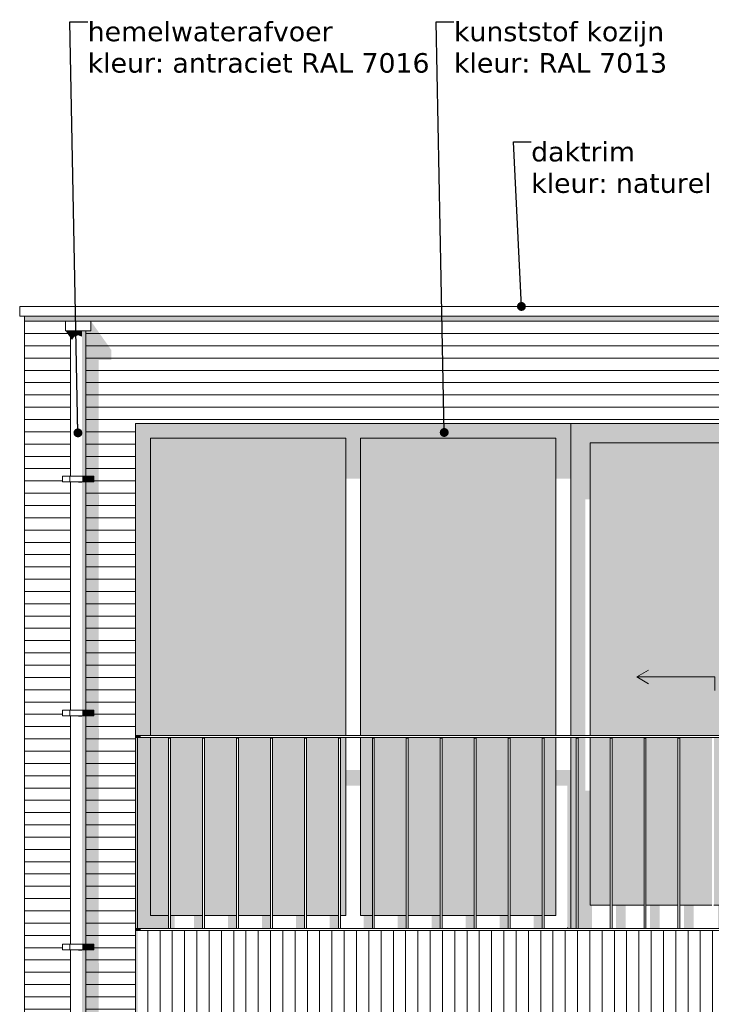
# Model space of a CAD drawing. Header units: millimetres. Extents: x -25778 to 132920, y -21930 to 17454.
# Tile 7 of 26: x 73981 to 77529, y -14570 to -9520. Entities that reach past the tile are written whole.
import ezdxf

# ---------------------------------------------------------------- set-up
doc = ezdxf.new("R2010")
doc.units = ezdxf.units.MM
doc.header["$MEASUREMENT"] = 0
for name, color, linetype in [('34 Balustrades', 7, 'Continuous'), ('34 Balustrades 2D arcering', 7, 'Continuous'), ('52 Riolering.SCHOON', 7, 'Continuous'), ('52 Riolering.SCHOON 2D arcering', 7, 'Continuous'), ('New_ Deuren', 7, 'Continuous'), ('New_ Ramen', 7, 'Continuous'), ('New_21 Buitenwanden', 7, 'Continuous'), ('New_21 Buitenwanden 2D arcering', 7, 'Continuous'), ('New_21 Buitenwanden Afdek-arcering', 7, 'Continuous'), ('New_47 Dakafwerking', 7, 'Continuous'), ('Tekst_dim 1_ 100 .DO', 7, 'Continuous')]:
    doc.layers.add(name, color=color, linetype=linetype)
doc.styles.add('GENERATED_STYLE_1', font='verdana.ttf')
doc.dimstyles.new('GENERATED_STYLE__2', dxfattribs={"dimtxt": 0.18, "dimasz": 91.2, "dimexe": 0.18, "dimexo": 0.0625, "dimgap": 0, "dimtad": 0, "dimtih": 1, "dimtoh": 1, "dimdec": 4, "dimzin": 0, "dimdsep": 46, "dimcen": 0.09, "dimadec": 0, "dimazin": 0, "dimtfac": 1, "dimtdec": 4, "dimtmove": 0, "dimatfit": 3, "dimldrblk": 'ARROWHEAD_11', "dimfxl": 1, "dimtolj": 1, "dimtzin": 0, "dimarcsym": 0})

# ---------------------------------------------------------------- blocks, each defined once
blk = doc.blocks.new('Section Element_97_3', base_point=(78480.9, -20390.5))
at = {"layer": 'New_21 Buitenwanden 2D arcering', "linetype": 'Continuous', "lineweight": 0, "true_color": 0x1e2122}
for points in [[(74005.9, -11040.5), (74005.9, -11068.7), (74215.9, -11068.7), (74215.9, -11065.5), (74345.9, -11065.5), (74345.9, -11115.5), (74320.9, -11115.5), (74320.9, -11860.5), (74360.9, -11860.5), (74360.9, -11890.5), (74320.9, -11890.5), (74320.9, -13060.5), (74360.9, -13060.5), (74360.9, -13090.5), (74320.9, -13090.5), (74320.9, -14190.5), (74385.5, -14190.5), (74385.5, -13214.2), (74388.3, -13212.7), (74388.3, -13161), (74385.5, -13155.5), (74385.5, -12014.2), (74388.3, -12012.7), (74388.3, -11961), (74385.5, -11955.5), (74385.5, -11265.4), (74451.9, -11265.4), (74451.9, -11215.4), (74348.2, -11068.7), (74575.9, -11068.7), (74575.9, -11040.5)], [(74240.9, -11115.5), (74215.9, -11115.5), (74240.9, -11150.8)], [(74201, -11890.6), (74203, -11893.4), (74240.9, -11893.4), (74240.9, -11890.5), (74201, -11890.5)], [(74201, -13090.6), (74203, -13093.4), (74240.9, -13093.4), (74240.9, -13090.5), (74201, -13090.5)]]:
    blk.add_hatch(color=250, dxfattribs=at).paths.add_polyline_path(points)
at = {"layer": 'New_21 Buitenwanden Afdek-arcering', "linetype": 'Continuous', "lineweight": 0, "true_color": 0x000000}
h = blk.add_hatch(dxfattribs=at)
h.set_pattern_fill('920_Lijnen_horz__63_0003', color=18, style=0, pattern_type=2)
h.set_pattern_definition([(360, (78480.854, -20390.455), (0, 63), [])])
h.paths.add_polyline_path([(74005.9, -14190.5), (74240.9, -14190.5), (74240.9, -13090.5), (74200.9, -13090.5), (74200.9, -13060.5), (74240.9, -13060.5), (74240.9, -11890.5), (74200.9, -11890.5), (74200.9, -11860.5), (74240.9, -11860.5), (74240.9, -11115.5), (74215.9, -11115.5), (74215.9, -11065.5), (74345.9, -11065.5), (74345.9, -11115.5), (74320.9, -11115.5), (74320.9, -11860.5), (74360.9, -11860.5), (74360.9, -11890.5), (74320.9, -11890.5), (74320.9, -13060.5), (74360.9, -13060.5), (74360.9, -13090.5), (74320.9, -13090.5), (74320.9, -14190.5), (74575.9, -14190.5), (74575.9, -11040.5), (74005.9, -11040.5)])
at = {"layer": 'New_21 Buitenwanden', "color": 7, "linetype": 'Continuous', "lineweight": 0}
for p, q in [((74005.9, -11040.5), (74005.9, -14190.5)), ((74575.9, -14190.5), (74575.9, -11590.5))]:
    blk.add_line(p, q, dxfattribs=at)
blk = doc.blocks.new('Section Element_98_3', base_point=(78480.9, -20390.5))
at = {"layer": 'New_47 Dakafwerking', "color": 9, "linetype": 'Continuous', "lineweight": 0}
for p, q in [((78460.9, -10990.5), (73980.9, -10990.5)), ((73980.9, -11040.5), (73980.9, -10990.5)), ((78460.9, -11040.5), (73980.9, -11040.5))]:
    blk.add_line(p, q, dxfattribs=at)
blk = doc.blocks.new('Section Element_99_3', base_point=(78480.9, -20390.5))
at = {"layer": '52 Riolering.SCHOON 2D arcering', "linetype": 'Continuous', "lineweight": 0, "true_color": 0x1e2122}
for points in [[(74240.9, -11150.8), (74246.2, -11158.4), (74246.2, -11115.5), (74240.9, -11115.5)], [(74246.2, -11115.5), (74246.2, -11158.4), (74249, -11162.4), (74260.9, -11145.7), (74260.9, -11115.5)], [(74260.9, -11115.5), (74260.9, -11145.7), (74280.9, -11138.1), (74280.9, -11115.5)], [(74300.9, -11115.5), (74280.9, -11115.5), (74280.9, -11138.1), (74300.9, -11145.7)], [(74300.9, -11115.5), (74300.9, -11860.5), (74315.5, -11860.5), (74315.5, -11115.5)], [(74315.5, -11860.5), (74320.9, -11860.5), (74320.9, -11115.5), (74315.5, -11115.5)], [(74301.9, -11890.5), (74317.2, -11890.5), (74317.2, -11860.5), (74301.9, -11860.5)], [(74317.2, -11890.5), (74322.9, -11890.5), (74322.9, -11860.5), (74317.2, -11860.5)], [(74322.9, -11890.5), (74360.9, -11890.5), (74360.9, -11860.5), (74322.9, -11860.5)], [(74240.9, -11892.7), (74246.1, -11892.7), (74246.2, -11892.5), (74246.2, -11890.5), (74240.9, -11890.5)], [(74260.9, -11890.5), (74246.2, -11890.5), (74246.2, -11892.5), (74260.9, -11892.5)], [(74260.9, -11890.5), (74260.9, -11892.5), (74261.5, -11892.8), (74280.9, -11892.8), (74280.9, -11890.5)], [(74300.9, -11890.5), (74280.9, -11890.5), (74280.9, -11892.8), (74283.7, -11894.5), (74300.9, -11894.5)], [(74315.5, -11890.5), (74300.9, -11890.5), (74300.9, -13060.5), (74315.5, -13060.5)], [(74320.9, -11890.5), (74315.5, -11890.5), (74315.5, -13060.5), (74320.9, -13060.5)], [(74301.9, -13090.5), (74317.2, -13090.5), (74317.2, -13060.5), (74301.9, -13060.5)], [(74317.2, -13090.5), (74322.9, -13090.5), (74322.9, -13060.5), (74317.2, -13060.5)], [(74322.9, -13090.5), (74360.9, -13090.5), (74360.9, -13060.5), (74322.9, -13060.5)], [(74240.9, -13092.7), (74246.1, -13092.7), (74246.2, -13092.5), (74246.2, -13090.5), (74240.9, -13090.5)], [(74260.9, -13090.5), (74246.2, -13090.5), (74246.2, -13092.5), (74260.9, -13092.5)], [(74260.9, -13090.5), (74260.9, -13092.5), (74261.5, -13092.8), (74280.9, -13092.8), (74280.9, -13090.5)], [(74300.9, -13090.5), (74280.9, -13090.5), (74280.9, -13092.8), (74283.7, -13094.5), (74300.9, -13094.5)], [(74300.9, -14260.5), (74315.5, -14260.5), (74315.5, -13090.5), (74300.9, -13090.5)], [(74320.9, -13090.5), (74315.5, -13090.5), (74315.5, -14260.5), (74320.9, -14260.5)], [(74240.9, -14292.7), (74246.1, -14292.7), (74246.2, -14292.5), (74246.2, -14290.5), (74240.9, -14290.5)], [(74246.2, -14290.5), (74246.2, -14292.5), (74260.9, -14292.5), (74260.9, -14290.5)], [(74260.9, -14290.5), (74260.9, -14292.5), (74261.5, -14292.8), (74280.9, -14292.8), (74280.9, -14290.5)], [(74300.9, -14290.5), (74280.9, -14290.5), (74280.9, -14292.8), (74283.7, -14294.5), (74300.9, -14294.5)], [(74300.9, -15460.5), (74315.5, -15460.5), (74315.5, -14290.5), (74300.9, -14290.5)], [(74301.9, -14290.5), (74317.2, -14290.5), (74317.2, -14260.5), (74301.9, -14260.5)], [(74320.9, -14290.5), (74315.5, -14290.5), (74315.5, -15460.5), (74320.9, -15460.5)], [(74317.2, -14290.5), (74322.9, -14290.5), (74322.9, -14260.5), (74317.2, -14260.5)], [(74322.9, -14290.5), (74360.9, -14290.5), (74360.9, -14260.5), (74322.9, -14260.5)]]:
    blk.add_hatch(color=250, dxfattribs=at).paths.add_polyline_path(points)
at = {"layer": '52 Riolering.SCHOON', "color": 7, "linetype": 'Continuous', "lineweight": 0}
for p, q in [((74240.9, -11115.5), (74240.9, -11860.5)), ((74320.9, -11115.5), (74320.9, -11860.5)), ((74200.9, -11860.5), (74238.9, -11860.5)), ((74200.9, -11890.5), (74200.9, -11860.5)), ((74238.9, -11860.5), (74244.5, -11860.5)), ((74238.9, -11890.5), (74238.9, -11860.5)), ((74244.5, -11860.5), (74259.9, -11860.5)), ((74259.9, -11860.5), (74280.9, -11860.5)), ((74280.9, -11860.5), (74301.9, -11860.5)), ((74301.9, -11860.5), (74317.2, -11860.5)), ((74317.2, -11860.5), (74322.9, -11860.5)), ((74322.9, -11860.5), (74360.9, -11860.5)), ((74322.9, -11890.5), (74322.9, -11860.5)), ((74360.9, -11890.5), (74360.9, -11860.5)), ((74200.9, -11890.5), (74238.9, -11890.5)), ((74238.9, -11890.5), (74244.5, -11890.5)), ((74240.9, -11890.5), (74240.9, -13060.5)), ((74244.5, -11890.5), (74259.9, -11890.5)), ((74259.9, -11890.5), (74280.9, -11890.5)), ((74280.9, -11890.5), (74301.9, -11890.5)), ((74301.9, -11890.5), (74317.2, -11890.5)), ((74317.2, -11890.5), (74322.9, -11890.5)), ((74320.9, -11890.5), (74320.9, -13060.5)), ((74322.9, -11890.5), (74360.9, -11890.5)), ((74200.9, -13060.5), (74238.9, -13060.5)), ((74200.9, -13090.5), (74200.9, -13060.5)), ((74238.9, -13060.5), (74244.5, -13060.5)), ((74238.9, -13090.5), (74238.9, -13060.5)), ((74244.5, -13060.5), (74259.9, -13060.5)), ((74259.9, -13060.5), (74280.9, -13060.5)), ((74280.9, -13060.5), (74301.9, -13060.5)), ((74301.9, -13060.5), (74317.2, -13060.5)), ((74317.2, -13060.5), (74322.9, -13060.5)), ((74322.9, -13060.5), (74360.9, -13060.5)), ((74322.9, -13090.5), (74322.9, -13060.5)), ((74360.9, -13090.5), (74360.9, -13060.5)), ((74200.9, -13090.5), (74238.9, -13090.5)), ((74238.9, -13090.5), (74244.5, -13090.5)), ((74240.9, -13090.5), (74240.9, -14260.5)), ((74244.5, -13090.5), (74259.9, -13090.5)), ((74259.9, -13090.5), (74280.9, -13090.5)), ((74280.9, -13090.5), (74301.9, -13090.5)), ((74301.9, -13090.5), (74317.2, -13090.5)), ((74317.2, -13090.5), (74322.9, -13090.5)), ((74320.9, -13090.5), (74320.9, -14260.5)), ((74322.9, -13090.5), (74360.9, -13090.5)), ((74200.9, -14260.5), (74238.9, -14260.5)), ((74200.9, -14290.5), (74200.9, -14260.5)), ((74200.9, -14290.5), (74238.9, -14290.5)), ((74238.9, -14260.5), (74244.5, -14260.5)), ((74238.9, -14290.5), (74238.9, -14260.5)), ((74238.9, -14290.5), (74244.5, -14290.5)), ((74240.9, -14290.5), (74240.9, -15460.5)), ((74244.5, -14260.5), (74259.9, -14260.5)), ((74244.5, -14290.5), (74259.9, -14290.5)), ((74259.9, -14260.5), (74280.9, -14260.5)), ((74259.9, -14290.5), (74280.9, -14290.5)), ((74280.9, -14260.5), (74301.9, -14260.5)), ((74280.9, -14290.5), (74301.9, -14290.5)), ((74301.9, -14260.5), (74317.2, -14260.5)), ((74301.9, -14290.5), (74317.2, -14290.5)), ((74317.2, -14260.5), (74322.9, -14260.5)), ((74317.2, -14290.5), (74322.9, -14290.5)), ((74320.9, -14290.5), (74320.9, -15460.5)), ((74322.9, -14260.5), (74360.9, -14260.5)), ((74322.9, -14290.5), (74322.9, -14260.5)), ((74322.9, -14290.5), (74360.9, -14290.5)), ((74360.9, -14290.5), (74360.9, -14260.5))]:
    blk.add_line(p, q, dxfattribs=at)
blk = doc.blocks.new('Section Element_100_3', base_point=(78480.9, -20390.5))
at = {"layer": '52 Riolering.SCHOON', "color": 7, "linetype": 'Continuous', "lineweight": 0}
for p, q in [((74215.9, -11115.5), (74215.9, -11065.5)), ((74215.9, -11065.5), (74345.9, -11065.5)), ((74345.9, -11115.5), (74345.9, -11065.5)), ((74215.9, -11115.5), (74345.9, -11115.5))]:
    blk.add_line(p, q, dxfattribs=at)
blk = doc.blocks.new('Section Element_107_3', base_point=(78480.9, -20390.5))
at = {"layer": 'New_21 Buitenwanden 2D arcering', "linetype": 'Continuous', "lineweight": 0, "true_color": 0x1e2122}
for points in [[(74320.9, -15460.5), (74360.9, -15460.5), (74360.9, -15490.5), (74320.9, -15490.5), (74320.9, -16660.5), (74360.9, -16660.5), (74360.9, -16690.5), (74320.9, -16690.5), (74320.9, -17290.5), (74385.5, -17290.5), (74385.5, -16814.2), (74388.3, -16812.7), (74388.3, -16761), (74385.5, -16755.5), (74385.5, -15614.2), (74388.3, -15612.7), (74388.3, -15561), (74385.5, -15555.5), (74385.5, -14414.2), (74388.3, -14412.7), (74388.3, -14361), (74385.5, -14355.5), (74385.5, -14190.5), (74320.9, -14190.5), (74320.9, -14260.5), (74360.9, -14260.5), (74360.9, -14290.5), (74320.9, -14290.5)], [(74240.9, -14290.5), (74201, -14290.5), (74201, -14290.6), (74203, -14293.4), (74240.9, -14293.4)], [(74201, -15490.5), (74201, -15490.6), (74203, -15493.4), (74240.9, -15493.4), (74240.9, -15490.5)], [(74201, -16690.6), (74203, -16693.4), (74240.9, -16693.4), (74240.9, -16690.5), (74201, -16690.5)]]:
    blk.add_hatch(color=250, dxfattribs=at).paths.add_polyline_path(points)
at = {"layer": 'New_21 Buitenwanden Afdek-arcering', "linetype": 'Continuous', "lineweight": 0, "true_color": 0x000000}
h = blk.add_hatch(dxfattribs=at)
h.set_pattern_fill('920_Lijnen_horz__63_0003', color=18, style=0, pattern_type=2)
h.set_pattern_definition([(0, (78480.854, -20390.455), (0, 63), [])])
h.paths.add_polyline_path([(74005.9, -17290.5), (74240.9, -17290.5), (74240.9, -16690.5), (74200.9, -16690.5), (74200.9, -16660.5), (74240.9, -16660.5), (74240.9, -15490.5), (74200.9, -15490.5), (74200.9, -15460.5), (74240.9, -15460.5), (74240.9, -14290.5), (74200.9, -14290.5), (74200.9, -14260.5), (74240.9, -14260.5), (74240.9, -14190.5), (74005.9, -14190.5)])
h = blk.add_hatch(dxfattribs=at)
h.set_pattern_fill('920_Lijnen_horz__63_0003', color=18, style=0, pattern_type=2)
h.set_pattern_definition([(1e-13, (78480.854, -20390.455), (0, 63), [])])
h.paths.add_polyline_path([(74320.9, -14190.5), (74320.9, -14260.5), (74360.9, -14260.5), (74360.9, -14290.5), (74320.9, -14290.5), (74320.9, -15460.5), (74360.9, -15460.5), (74360.9, -15490.5), (74320.9, -15490.5), (74320.9, -16660.5), (74360.9, -16660.5), (74360.9, -16690.5), (74320.9, -16690.5), (74320.9, -17290.5), (74575.9, -17290.5), (74575.9, -14190.5)])
at = {"layer": 'New_21 Buitenwanden', "color": 7, "linetype": 'Continuous', "lineweight": 0}
for p, q in [((74005.9, -14190.5), (74005.9, -17290.5)), ((74575.9, -17290.5), (74575.9, -14190.5))]:
    blk.add_line(p, q, dxfattribs=at)
blk = doc.blocks.new('Section Element_109_3', base_point=(78480.9, -20390.5))
at = {"layer": 'New_21 Buitenwanden 2D arcering', "linetype": 'Continuous', "lineweight": 0, "true_color": 0x1e2122}
blk.add_hatch(color=250, dxfattribs=at).paths.add_polyline_path([(74575.9, -11040.5), (74575.9, -11068.7), (77885.9, -11068.7), (77885.9, -11040.5)])
at = {"layer": 'New_21 Buitenwanden Afdek-arcering', "linetype": 'Continuous', "lineweight": 0, "true_color": 0x000000}
h = blk.add_hatch(dxfattribs=at)
h.set_pattern_fill('920_Lijnen_horz__63_0003', color=18, style=0, pattern_type=2)
h.set_pattern_definition([(0, (78480.854, -20390.455), (0, 63), [])])
h.paths.add_polyline_path([(74575.9, -11040.5), (74575.9, -11590.5), (77885.9, -11590.5), (77885.9, -11040.5)])
at = {"layer": 'New_21 Buitenwanden', "color": 7, "linetype": 'Continuous', "lineweight": 0}
blk.add_line((77885.9, -11590.5), (74575.9, -11590.5), dxfattribs=at)
blk = doc.blocks.new('Section Element_110_3', base_point=(78480.9, -20390.5))
at = {"layer": 'New_21 Buitenwanden 2D arcering', "linetype": 'Continuous', "lineweight": 0, "true_color": 0x1e2122}
blk.add_hatch(color=250, dxfattribs=at).paths.add_polyline_path([(74575.9, -14190.5), (74575.9, -14690.5), (74585.9, -14690.5), (74585.9, -14190.5)])
at = {"layer": 'New_21 Buitenwanden Afdek-arcering', "linetype": 'Continuous', "lineweight": 0, "true_color": 0x000000}
h = blk.add_hatch(dxfattribs=at)
h.set_pattern_fill('930_Lijnen_vert__63_0003', color=18, style=0, pattern_type=2)
h.set_pattern_definition([(90, (78480.854, -20390.455), (-63, 0), [])])
h.paths.add_polyline_path([(74575.9, -14190.5), (74575.9, -14690.5), (77885.9, -14690.5), (77885.9, -14190.5)])
at = {"layer": 'New_21 Buitenwanden', "color": 7, "linetype": 'Continuous', "lineweight": 0}
for p, q in [((77885.9, -14190.5), (74575.9, -14190.5)), ((77885.9, -14690.5), (74575.9, -14690.5))]:
    blk.add_line(p, q, dxfattribs=at)
blk = doc.blocks.new('Section Element_115_3', base_point=(78480.9, -20390.5))
at = {"layer": 'New_21 Buitenwanden 2D arcering', "linetype": 'Continuous', "lineweight": 0, "true_color": 0x1e2122}
for points in [[(76807.9, -11590.5), (76807.9, -11690.5), (76907.9, -11690.5), (77785.9, -11690.5), (77885.9, -11690.5), (77885.9, -11590.5)], [(76907.9, -11690.5), (76807.9, -11690.5), (76807.9, -13190.5), (76882.9, -13190.5), (76882.9, -11979.4), (76907.9, -11979.4)], [(76907.9, -13190.5), (76927.9, -13190.5), (76927.9, -12007.6), (77785.9, -12007.6), (77785.9, -11690.5), (76907.9, -11690.5)], [(77785.9, -11690.5), (77785.9, -11979.4), (77885.9, -11979.4), (77885.9, -11690.5)], [(76807.9, -14060.5), (76835.6, -14060.5), (76835.6, -13200.5), (76807.9, -13200.5)], [(76845.6, -14060.5), (76907.9, -14060.5), (76907.9, -13473.3), (76882.9, -13473.3), (76882.9, -13200.5), (76845.6, -13200.5)], [(76907.9, -13200.5), (76907.9, -14060.5), (76936.4, -14060.5), (76936.4, -13582.3), (77009.8, -13582.3), (77009.8, -13501.6), (76927.9, -13501.6), (76927.9, -13200.5)], [(77785.9, -14060.5), (77787.4, -14060.5), (77787.4, -13554), (77875.9, -13554), (77875.9, -13473.3), (77785.9, -13473.3)], [(77019.8, -13582.3), (77060.6, -13582.3), (77060.6, -14060.5), (77110.6, -14060.5), (77110.6, -13582.3), (77184, -13582.3), (77184, -13501.6), (77019.8, -13501.6)], [(77194, -13582.3), (77234.8, -13582.3), (77234.8, -14060.5), (77284.8, -14060.5), (77284.8, -13582.3), (77358.2, -13582.3), (77358.2, -13501.6), (77194, -13501.6)], [(77368.2, -13582.3), (77409, -13582.3), (77409, -14060.5), (77459, -14060.5), (77459, -13582.3), (77532.4, -13582.3), (77532.4, -13501.6), (77368.2, -13501.6)], [(77542.4, -13582.3), (77583.2, -13582.3), (77583.2, -14060.5), (77633.2, -14060.5), (77633.2, -13582.3), (77706.6, -13582.3), (77706.6, -13501.6), (77542.4, -13501.6)], [(77716.6, -13582.3), (77757.4, -13582.3), (77757.4, -14060.5), (77785.9, -14060.5), (77785.9, -13501.6), (77716.6, -13501.6)], [(76835.6, -14060.5), (76807.9, -14060.5), (76807.9, -14180.5), (76835.6, -14180.5)], [(76845.6, -14180.5), (76916.4, -14180.5), (76916.4, -14060.5), (76845.6, -14060.5)], [(77090.6, -14060.5), (77040.6, -14060.5), (77040.6, -14180.5), (77090.6, -14180.5)], [(77264.8, -14060.5), (77214.8, -14060.5), (77214.8, -14180.5), (77264.8, -14180.5)], [(77389, -14180.5), (77439, -14180.5), (77439, -14060.5), (77389, -14060.5)], [(77613.2, -14060.5), (77563.2, -14060.5), (77563.2, -14180.5), (77613.2, -14180.5)], [(77787.4, -14060.5), (77737.4, -14060.5), (77737.4, -14180.5), (77787.4, -14180.5)]]:
    blk.add_hatch(color=250, dxfattribs=at).paths.add_polyline_path(points)
at = {"layer": 'New_21 Buitenwanden Afdek-arcering', "linetype": 'Continuous', "lineweight": 0, "true_color": 0x99a3a6}
for points in [[(76907.9, -13190.5), (77785.9, -13190.5), (77785.9, -11690.5), (76907.9, -11690.5)], [(76907.9, -13200.5), (76907.9, -14060.5), (77009.8, -14060.5), (77009.8, -13200.5)], [(77184, -13200.5), (77019.8, -13200.5), (77019.8, -14060.5), (77184, -14060.5)], [(77194, -14060.5), (77358.2, -14060.5), (77358.2, -13200.5), (77194, -13200.5)], [(77368.2, -14060.5), (77532.4, -14060.5), (77532.4, -13200.5), (77368.2, -13200.5)], [(77542.4, -13200.5), (77542.4, -14060.5), (77706.6, -14060.5), (77706.6, -13200.5)], [(77716.6, -14060.5), (77785.9, -14060.5), (77785.9, -13200.5), (77716.6, -13200.5)]]:
    blk.add_hatch(color=253, dxfattribs=at).paths.add_polyline_path(points)
at = {"layer": 'New_ Deuren', "color": 7, "linetype": 'Continuous', "lineweight": 0}
for p, q in [((76907.9, -13190.5), (76907.9, -11690.5)), ((76907.9, -11690.5), (77785.9, -11690.5)), ((77785.9, -11690.5), (77785.9, -13190.5)), ((77146.9, -12890.5), (77207.5, -12855.5)), ((77546.9, -12890.5), (77146.9, -12890.5)), ((77146.9, -12890.5), (77207.5, -12925.5)), ((77546.9, -12890.5), (77546.9, -12960.5)), ((76907.9, -14060.5), (76907.9, -13200.5)), ((77785.9, -13200.5), (77785.9, -14060.5)), ((77009.8, -14060.5), (76907.9, -14060.5)), ((77184, -14060.5), (77019.8, -14060.5)), ((77358.2, -14060.5), (77194, -14060.5)), ((77532.4, -14060.5), (77368.2, -14060.5)), ((77706.6, -14060.5), (77542.4, -14060.5)), ((77785.9, -14060.5), (77716.6, -14060.5))]:
    blk.add_line(p, q, dxfattribs=at)
blk = doc.blocks.new('Section Element_116_3', base_point=(78480.9, -20390.5))
at = {"layer": 'New_21 Buitenwanden 2D arcering', "linetype": 'Continuous', "lineweight": 0, "true_color": 0x1e2122}
for points in [[(74575.9, -11590.5), (74575.9, -13190.5), (74651.9, -13190.5), (74651.9, -11666.5)], [(76807.9, -11590.5), (74575.9, -11590.5), (74651.9, -11666.5), (75653.9, -11666.5), (75729.9, -11666.5), (76731.9, -11666.5)], [(76807.9, -11590.5), (76731.9, -11666.5), (76731.9, -11873.3), (76807.9, -11873.3)], [(74651.9, -11666.5), (74651.9, -13190.5), (74810.9, -13190.5), (74810.9, -11922.8), (75653.9, -11922.8), (75653.9, -11666.5)], [(75653.9, -11666.5), (75653.9, -11873.3), (75729.9, -11873.3), (75729.9, -11666.5)], [(75729.9, -11666.5), (75729.9, -13190.5), (75764.9, -13190.5), (75764.9, -11922.8), (76731.9, -11922.8), (76731.9, -11666.5)], [(74585.9, -14180.5), (74651.9, -14114.5), (74651.9, -13200.5), (74585.9, -13200.5)], [(74745.1, -13200.5), (74651.9, -13200.5), (74651.9, -14114.5), (74745.1, -14114.5)], [(74755.1, -13200.5), (74755.1, -14114.5), (74810.9, -14114.5), (74810.9, -13497.4), (74910.1, -13497.4), (74910.1, -14114.5), (74919.3, -14114.5), (74919.3, -13416.7), (74810.9, -13416.7), (74810.9, -13200.5)], [(75729.9, -13200.5), (75729.9, -14114.5), (75764.9, -14114.5), (75764.9, -13497.4), (75781.1, -13497.4), (75781.1, -14114.5), (75790.3, -14114.5), (75790.3, -13416.7), (75764.9, -13416.7), (75764.9, -13200.5)], [(75729.9, -13367.2), (75653.9, -13367.2), (75653.9, -13447.9), (75729.9, -13447.9)], [(76807.9, -13367.2), (76731.9, -13367.2), (76731.9, -13447.9), (76791.4, -13447.9), (76791.4, -14174), (76797.9, -14180.5), (76807.9, -14180.5)], [(74929.3, -14114.5), (74960.1, -14114.5), (74960.1, -13497.4), (75084.3, -13497.4), (75084.3, -14114.5), (75093.5, -14114.5), (75093.5, -13416.7), (74929.3, -13416.7)], [(75103.5, -14114.5), (75134.3, -14114.5), (75134.3, -13497.4), (75258.5, -13497.4), (75258.5, -14114.5), (75267.7, -14114.5), (75267.7, -13416.7), (75103.5, -13416.7)], [(75277.7, -14114.5), (75308.5, -14114.5), (75308.5, -13497.4), (75432.7, -13497.4), (75432.7, -14114.5), (75441.9, -14114.5), (75441.9, -13416.7), (75277.7, -13416.7)], [(75451.9, -14114.5), (75482.7, -14114.5), (75482.7, -13497.4), (75606.9, -13497.4), (75606.9, -14114.5), (75616.1, -14114.5), (75616.1, -13416.7), (75451.9, -13416.7)], [(75626.1, -14114.5), (75653.9, -14114.5), (75653.9, -13416.7), (75626.1, -13416.7)], [(75800.3, -14114.5), (75831.1, -14114.5), (75831.1, -13497.4), (75955.3, -13497.4), (75955.3, -14114.5), (75964.5, -14114.5), (75964.5, -13416.7), (75800.3, -13416.7)], [(75974.5, -14114.5), (76005.3, -14114.5), (76005.3, -13497.4), (76129.5, -13497.4), (76129.5, -14114.5), (76138.7, -14114.5), (76138.7, -13416.7), (75974.5, -13416.7)], [(76148.7, -14114.5), (76179.5, -14114.5), (76179.5, -13497.4), (76303.7, -13497.4), (76303.7, -14114.5), (76313, -14114.5), (76313, -13416.7), (76148.7, -13416.7)], [(76323, -14114.5), (76353.7, -14114.5), (76353.7, -13497.4), (76478, -13497.4), (76478, -14114.5), (76487.2, -14114.5), (76487.2, -13416.7), (76323, -13416.7)], [(76497.2, -14114.5), (76528, -14114.5), (76528, -13497.4), (76652.2, -13497.4), (76652.2, -14114.5), (76661.4, -14114.5), (76661.4, -13416.7), (76497.2, -13416.7)], [(76671.4, -14114.5), (76702.2, -14114.5), (76702.2, -13497.4), (76731.9, -13497.4), (76731.9, -13416.7), (76671.4, -13416.7)], [(74651.9, -14114.5), (74585.9, -14180.5), (74745.1, -14180.5), (74745.1, -14114.5)], [(74775.9, -14114.5), (74755.1, -14114.5), (74755.1, -14180.5), (74775.9, -14180.5)], [(74875.1, -14180.5), (74919.3, -14180.5), (74919.3, -14114.5), (74875.1, -14114.5)], [(75093.5, -14114.5), (75049.3, -14114.5), (75049.3, -14180.5), (75093.5, -14180.5)], [(75267.7, -14114.5), (75223.5, -14114.5), (75223.5, -14180.5), (75267.7, -14180.5)], [(75441.9, -14114.5), (75397.7, -14114.5), (75397.7, -14180.5), (75441.9, -14180.5)], [(75616.1, -14114.5), (75571.9, -14114.5), (75571.9, -14180.5), (75616.1, -14180.5)], [(75790.3, -14114.5), (75746.1, -14114.5), (75746.1, -14180.5), (75790.3, -14180.5)], [(75964.5, -14114.5), (75920.3, -14114.5), (75920.3, -14180.5), (75964.5, -14180.5)], [(76138.7, -14114.5), (76094.5, -14114.5), (76094.5, -14180.5), (76138.7, -14180.5)], [(76313, -14114.5), (76268.7, -14114.5), (76268.7, -14180.5), (76313, -14180.5)], [(76487.2, -14114.5), (76443, -14114.5), (76443, -14180.5), (76487.2, -14180.5)], [(76661.4, -14114.5), (76617.2, -14114.5), (76617.2, -14180.5), (76661.4, -14180.5)], [(76797.9, -14180.5), (76791.4, -14174), (76791.4, -14180.5)]]:
    blk.add_hatch(color=250, dxfattribs=at).paths.add_polyline_path(points)
at = {"layer": 'New_21 Buitenwanden Afdek-arcering', "linetype": 'Continuous', "lineweight": 0, "true_color": 0x99a3a6}
for points in [[(74651.9, -11666.5), (74651.9, -13190.5), (75653.9, -13190.5), (75653.9, -11666.5)], [(75729.9, -11666.5), (75729.9, -13190.5), (76731.9, -13190.5), (76731.9, -11666.5)], [(74745.1, -13200.5), (74651.9, -13200.5), (74651.9, -14114.5), (74745.1, -14114.5)], [(74755.1, -13200.5), (74755.1, -14114.5), (74919.3, -14114.5), (74919.3, -13200.5)], [(74929.3, -13200.5), (74929.3, -14114.5), (75093.5, -14114.5), (75093.5, -13200.5)], [(75267.7, -13200.5), (75103.5, -13200.5), (75103.5, -14114.5), (75267.7, -14114.5)], [(75277.7, -14114.5), (75441.9, -14114.5), (75441.9, -13200.5), (75277.7, -13200.5)], [(75451.9, -13200.5), (75451.9, -14114.5), (75616.1, -14114.5), (75616.1, -13200.5)], [(75626.1, -13200.5), (75626.1, -14114.5), (75653.9, -14114.5), (75653.9, -13200.5)], [(75729.9, -13200.5), (75729.9, -14114.5), (75790.3, -14114.5), (75790.3, -13200.5)], [(75964.5, -13200.5), (75800.3, -13200.5), (75800.3, -14114.5), (75964.5, -14114.5)], [(75974.5, -14114.5), (76138.7, -14114.5), (76138.7, -13200.5), (75974.5, -13200.5)], [(76148.7, -14114.5), (76313, -14114.5), (76313, -13200.5), (76148.7, -13200.5)], [(76323, -13200.5), (76323, -14114.5), (76487.2, -14114.5), (76487.2, -13200.5)], [(76661.4, -13200.5), (76497.2, -13200.5), (76497.2, -14114.5), (76661.4, -14114.5)], [(76671.4, -14114.5), (76731.9, -14114.5), (76731.9, -13200.5), (76671.4, -13200.5)]]:
    blk.add_hatch(color=253, dxfattribs=at).paths.add_polyline_path(points)
at = {"layer": 'New_ Ramen', "color": 7, "linetype": 'Continuous', "lineweight": 0}
for p, q in [((76807.9, -13190.5), (76807.9, -11590.5)), ((74651.9, -13190.5), (74651.9, -11666.5)), ((74651.9, -11666.5), (75653.9, -11666.5)), ((75653.9, -11666.5), (75653.9, -13190.5)), ((75729.9, -13190.5), (75729.9, -11666.5)), ((75729.9, -11666.5), (76731.9, -11666.5)), ((76731.9, -11666.5), (76731.9, -13190.5)), ((74651.9, -14114.5), (74651.9, -13200.5)), ((75653.9, -13200.5), (75653.9, -14114.5)), ((75729.9, -14114.5), (75729.9, -13200.5)), ((76731.9, -13200.5), (76731.9, -14114.5)), ((76807.9, -14180.5), (76807.9, -13200.5)), ((74745.1, -14114.5), (74651.9, -14114.5)), ((74919.3, -14114.5), (74755.1, -14114.5)), ((75093.5, -14114.5), (74929.3, -14114.5)), ((75267.7, -14114.5), (75103.5, -14114.5)), ((75441.9, -14114.5), (75277.7, -14114.5)), ((75616.1, -14114.5), (75451.9, -14114.5)), ((75653.9, -14114.5), (75626.1, -14114.5)), ((75790.3, -14114.5), (75729.9, -14114.5)), ((75964.5, -14114.5), (75800.3, -14114.5)), ((76138.7, -14114.5), (75974.5, -14114.5)), ((76313, -14114.5), (76148.7, -14114.5)), ((76487.2, -14114.5), (76323, -14114.5)), ((76661.4, -14114.5), (76497.2, -14114.5)), ((76731.9, -14114.5), (76671.4, -14114.5))]:
    blk.add_line(p, q, dxfattribs=at)
blk = doc.blocks.new('Section Element_129_3', base_point=(78480.9, -20390.5))
at = {"layer": '34 Balustrades 2D arcering', "linetype": 'Continuous', "lineweight": 0, "true_color": 0x1e2122}
blk.add_hatch(color=250, dxfattribs=at).paths.add_polyline_path([(74575.9, -13190.5), (74575.9, -13200.5), (74600.9, -13200.5), (74600.9, -13190.5)])
at = {"layer": '34 Balustrades', "color": 9, "linetype": 'Continuous', "lineweight": 0}
for p, q in [((77885.9, -13190.5), (74575.9, -13190.5)), ((77875.9, -13200.5), (74585.9, -13200.5))]:
    blk.add_line(p, q, dxfattribs=at)
blk = doc.blocks.new('Section Element_130_3', base_point=(78480.9, -20390.5))
at = {"layer": '34 Balustrades 2D arcering', "linetype": 'Continuous', "lineweight": 0, "true_color": 0x1e2122}
blk.add_hatch(color=250, dxfattribs=at).paths.add_polyline_path([(74575.9, -14180.5), (74575.9, -14190.5), (74600.9, -14190.5), (74600.9, -14180.5)])
at = {"layer": '34 Balustrades', "color": 9, "linetype": 'Continuous', "lineweight": 0}
blk.add_line((77875.9, -14180.5), (74585.9, -14180.5), dxfattribs=at)
blk = doc.blocks.new('Section Element_133_3', base_point=(78480.9, -20390.5))
at = {"layer": '34 Balustrades 2D arcering', "linetype": 'Continuous', "lineweight": 0, "true_color": 0x1e2122}
blk.add_hatch(color=250, dxfattribs=at).paths.add_polyline_path([(77368.2, -13200.5), (77358.2, -13200.5), (77358.2, -13207.5), (77368.2, -13207.5)])
at = {"layer": '34 Balustrades', "color": 9, "linetype": 'Continuous', "lineweight": 0}
for p, q in [((77358.2, -14180.5), (77358.2, -13200.5)), ((77368.2, -14180.5), (77368.2, -13200.5))]:
    blk.add_line(p, q, dxfattribs=at)
blk = doc.blocks.new('Section Element_134_3', base_point=(78480.9, -20390.5))
at = {"layer": '34 Balustrades 2D arcering', "linetype": 'Continuous', "lineweight": 0, "true_color": 0x1e2122}
blk.add_hatch(color=250, dxfattribs=at).paths.add_polyline_path([(77194, -13200.5), (77184, -13200.5), (77184, -13207.5), (77194, -13207.5)])
at = {"layer": '34 Balustrades', "color": 9, "linetype": 'Continuous', "lineweight": 0}
for p, q in [((77184, -14180.5), (77184, -13200.5)), ((77194, -14180.5), (77194, -13200.5))]:
    blk.add_line(p, q, dxfattribs=at)
blk = doc.blocks.new('Section Element_135_3', base_point=(78480.9, -20390.5))
at = {"layer": '34 Balustrades 2D arcering', "linetype": 'Continuous', "lineweight": 0, "true_color": 0x1e2122}
blk.add_hatch(color=250, dxfattribs=at).paths.add_polyline_path([(77019.8, -13200.5), (77009.8, -13200.5), (77009.8, -13207.5), (77019.8, -13207.5)])
at = {"layer": '34 Balustrades', "color": 9, "linetype": 'Continuous', "lineweight": 0}
for p, q in [((77009.8, -14180.5), (77009.8, -13200.5)), ((77019.8, -14180.5), (77019.8, -13200.5))]:
    blk.add_line(p, q, dxfattribs=at)
blk = doc.blocks.new('Section Element_136_3', base_point=(78480.9, -20390.5))
at = {"layer": '34 Balustrades 2D arcering', "linetype": 'Continuous', "lineweight": 0, "true_color": 0x1e2122}
blk.add_hatch(color=250, dxfattribs=at).paths.add_polyline_path([(76845.6, -13200.5), (76835.6, -13200.5), (76835.6, -13207.5), (76845.6, -13207.5)])
at = {"layer": '34 Balustrades', "color": 9, "linetype": 'Continuous', "lineweight": 0}
for p, q in [((76835.6, -14180.5), (76835.6, -13200.5)), ((76845.6, -14180.5), (76845.6, -13200.5))]:
    blk.add_line(p, q, dxfattribs=at)
blk = doc.blocks.new('Section Element_137_3', base_point=(78480.9, -20390.5))
at = {"layer": '34 Balustrades 2D arcering', "linetype": 'Continuous', "lineweight": 0, "true_color": 0x1e2122}
blk.add_hatch(color=250, dxfattribs=at).paths.add_polyline_path([(76671.4, -13200.5), (76661.4, -13200.5), (76661.4, -13207.5), (76671.4, -13207.5)])
at = {"layer": '34 Balustrades', "color": 9, "linetype": 'Continuous', "lineweight": 0}
for p, q in [((76661.4, -14180.5), (76661.4, -13200.5)), ((76671.4, -14180.5), (76671.4, -13200.5))]:
    blk.add_line(p, q, dxfattribs=at)
blk = doc.blocks.new('Section Element_138_3', base_point=(78480.9, -20390.5))
at = {"layer": '34 Balustrades 2D arcering', "linetype": 'Continuous', "lineweight": 0, "true_color": 0x1e2122}
blk.add_hatch(color=250, dxfattribs=at).paths.add_polyline_path([(76497.2, -13200.5), (76487.2, -13200.5), (76487.2, -13207.5), (76497.2, -13207.5)])
at = {"layer": '34 Balustrades', "color": 9, "linetype": 'Continuous', "lineweight": 0}
for p, q in [((76487.2, -14180.5), (76487.2, -13200.5)), ((76497.2, -14180.5), (76497.2, -13200.5))]:
    blk.add_line(p, q, dxfattribs=at)
blk = doc.blocks.new('Section Element_139_3', base_point=(78480.9, -20390.5))
at = {"layer": '34 Balustrades 2D arcering', "linetype": 'Continuous', "lineweight": 0, "true_color": 0x1e2122}
blk.add_hatch(color=250, dxfattribs=at).paths.add_polyline_path([(76313, -13207.5), (76323, -13207.5), (76323, -13200.5), (76313, -13200.5)])
at = {"layer": '34 Balustrades', "color": 9, "linetype": 'Continuous', "lineweight": 0}
for p, q in [((76313, -14180.5), (76313, -13200.5)), ((76323, -14180.5), (76323, -13200.5))]:
    blk.add_line(p, q, dxfattribs=at)
blk = doc.blocks.new('Section Element_140_3', base_point=(78480.9, -20390.5))
at = {"layer": '34 Balustrades 2D arcering', "linetype": 'Continuous', "lineweight": 0, "true_color": 0x1e2122}
blk.add_hatch(color=250, dxfattribs=at).paths.add_polyline_path([(76148.7, -13200.5), (76138.7, -13200.5), (76138.7, -13207.5), (76148.7, -13207.5)])
at = {"layer": '34 Balustrades', "color": 9, "linetype": 'Continuous', "lineweight": 0}
for p, q in [((76138.7, -14180.5), (76138.7, -13200.5)), ((76148.7, -14180.5), (76148.7, -13200.5))]:
    blk.add_line(p, q, dxfattribs=at)
blk = doc.blocks.new('Section Element_141_3', base_point=(78480.9, -20390.5))
at = {"layer": '34 Balustrades 2D arcering', "linetype": 'Continuous', "lineweight": 0, "true_color": 0x1e2122}
blk.add_hatch(color=250, dxfattribs=at).paths.add_polyline_path([(75974.5, -13200.5), (75964.5, -13200.5), (75964.5, -13207.5), (75974.5, -13207.5)])
at = {"layer": '34 Balustrades', "color": 9, "linetype": 'Continuous', "lineweight": 0}
for p, q in [((75964.5, -14180.5), (75964.5, -13200.5)), ((75974.5, -14180.5), (75974.5, -13200.5))]:
    blk.add_line(p, q, dxfattribs=at)
blk = doc.blocks.new('Section Element_143_3', base_point=(78480.9, -20390.5))
at = {"layer": '34 Balustrades 2D arcering', "linetype": 'Continuous', "lineweight": 0, "true_color": 0x1e2122}
blk.add_hatch(color=250, dxfattribs=at).paths.add_polyline_path([(74585.9, -14180.5), (74585.9, -13200.5), (74575.9, -13200.5), (74575.9, -14180.5)])
at = {"layer": '34 Balustrades', "color": 9, "linetype": 'Continuous', "lineweight": 0}
for p, q in [((74585.9, -13200.5), (74575.9, -13200.5)), ((74585.9, -14180.5), (74585.9, -13200.5)), ((74585.9, -14180.5), (74575.9, -14180.5))]:
    blk.add_line(p, q, dxfattribs=at)
blk = doc.blocks.new('Section Element_144_3', base_point=(78480.9, -20390.5))
at = {"layer": '34 Balustrades 2D arcering', "linetype": 'Continuous', "lineweight": 0, "true_color": 0x1e2122}
blk.add_hatch(color=250, dxfattribs=at).paths.add_polyline_path([(75800.3, -13200.5), (75790.3, -13200.5), (75790.3, -13207.5), (75800.3, -13207.5)])
at = {"layer": '34 Balustrades', "color": 9, "linetype": 'Continuous', "lineweight": 0}
for p, q in [((75790.3, -14180.5), (75790.3, -13200.5)), ((75800.3, -14180.5), (75800.3, -13200.5))]:
    blk.add_line(p, q, dxfattribs=at)
blk = doc.blocks.new('Section Element_145_3', base_point=(78480.9, -20390.5))
at = {"layer": '34 Balustrades 2D arcering', "linetype": 'Continuous', "lineweight": 0, "true_color": 0x1e2122}
blk.add_hatch(color=250, dxfattribs=at).paths.add_polyline_path([(75626.1, -13200.5), (75616.1, -13200.5), (75616.1, -13207.5), (75626.1, -13207.5)])
at = {"layer": '34 Balustrades', "color": 9, "linetype": 'Continuous', "lineweight": 0}
for p, q in [((75616.1, -14180.5), (75616.1, -13200.5)), ((75626.1, -14180.5), (75626.1, -13200.5))]:
    blk.add_line(p, q, dxfattribs=at)
blk = doc.blocks.new('Section Element_146_3', base_point=(78480.9, -20390.5))
at = {"layer": '34 Balustrades 2D arcering', "linetype": 'Continuous', "lineweight": 0, "true_color": 0x1e2122}
blk.add_hatch(color=250, dxfattribs=at).paths.add_polyline_path([(75451.9, -13200.5), (75441.9, -13200.5), (75441.9, -13207.5), (75451.9, -13207.5)])
at = {"layer": '34 Balustrades', "color": 9, "linetype": 'Continuous', "lineweight": 0}
for p, q in [((75441.9, -14180.5), (75441.9, -13200.5)), ((75451.9, -14180.5), (75451.9, -13200.5))]:
    blk.add_line(p, q, dxfattribs=at)
blk = doc.blocks.new('Section Element_147_3', base_point=(78480.9, -20390.5))
at = {"layer": '34 Balustrades 2D arcering', "linetype": 'Continuous', "lineweight": 0, "true_color": 0x1e2122}
blk.add_hatch(color=250, dxfattribs=at).paths.add_polyline_path([(75267.7, -13207.5), (75277.7, -13207.5), (75277.7, -13200.5), (75267.7, -13200.5)])
at = {"layer": '34 Balustrades', "color": 9, "linetype": 'Continuous', "lineweight": 0}
for p, q in [((75267.7, -14180.5), (75267.7, -13200.5)), ((75277.7, -14180.5), (75277.7, -13200.5))]:
    blk.add_line(p, q, dxfattribs=at)
blk = doc.blocks.new('Section Element_148_3', base_point=(78480.9, -20390.5))
at = {"layer": '34 Balustrades 2D arcering', "linetype": 'Continuous', "lineweight": 0, "true_color": 0x1e2122}
blk.add_hatch(color=250, dxfattribs=at).paths.add_polyline_path([(75103.5, -13200.5), (75093.5, -13200.5), (75093.5, -13207.5), (75103.5, -13207.5)])
at = {"layer": '34 Balustrades', "color": 9, "linetype": 'Continuous', "lineweight": 0}
for p, q in [((75093.5, -14180.5), (75093.5, -13200.5)), ((75103.5, -14180.5), (75103.5, -13200.5))]:
    blk.add_line(p, q, dxfattribs=at)
blk = doc.blocks.new('Section Element_149_3', base_point=(78480.9, -20390.5))
at = {"layer": '34 Balustrades 2D arcering', "linetype": 'Continuous', "lineweight": 0, "true_color": 0x1e2122}
blk.add_hatch(color=250, dxfattribs=at).paths.add_polyline_path([(74919.3, -13200.5), (74919.3, -13207.5), (74929.3, -13207.5), (74929.3, -13200.5)])
at = {"layer": '34 Balustrades', "color": 9, "linetype": 'Continuous', "lineweight": 0}
for p, q in [((74919.3, -14180.5), (74919.3, -13200.5)), ((74929.3, -14180.5), (74929.3, -13200.5))]:
    blk.add_line(p, q, dxfattribs=at)
blk = doc.blocks.new('Section Element_150_3', base_point=(78480.9, -20390.5))
at = {"layer": '34 Balustrades 2D arcering', "linetype": 'Continuous', "lineweight": 0, "true_color": 0x1e2122}
blk.add_hatch(color=250, dxfattribs=at).paths.add_polyline_path([(74755.1, -13200.5), (74745.1, -13200.5), (74745.1, -13207.5), (74755.1, -13207.5)])
at = {"layer": '34 Balustrades', "color": 9, "linetype": 'Continuous', "lineweight": 0}
for p, q in [((74745.1, -14180.5), (74745.1, -13200.5)), ((74755.1, -14180.5), (74755.1, -13200.5))]:
    blk.add_line(p, q, dxfattribs=at)
blk = doc.blocks.new('ARROWHEAD_11')
at = {"color": 0, "linetype": 'Continuous', "lineweight": 0}
blk.add_line((0, 0), (-1, 0), dxfattribs=at)
at = {"color": 0, "linetype": 'Continuous', "lineweight": 0, "const_width": 0.25, "flags": 128}
blk.add_lwpolyline([(-0.125, 0, 1), (0.125, 0, 1)], format="xyb", close=True, dxfattribs=at)

msp = doc.modelspace()

# ---------------------------------------------------------------- block references
at = {"layer": '34 Balustrades', "lineweight": 0}
for name in ['Section Element_129_3', 'Section Element_143_3', 'Section Element_150_3', 'Section Element_149_3', 'Section Element_148_3', 'Section Element_147_3', 'Section Element_146_3', 'Section Element_145_3', 'Section Element_144_3', 'Section Element_141_3', 'Section Element_140_3', 'Section Element_139_3', 'Section Element_138_3', 'Section Element_137_3', 'Section Element_136_3', 'Section Element_135_3', 'Section Element_134_3', 'Section Element_133_3', 'Section Element_130_3']:
    msp.add_blockref(name, (78480.9, -20390.5), dxfattribs=at)
at = {"layer": '52 Riolering.SCHOON', "lineweight": 0}
for name in ['Section Element_100_3', 'Section Element_99_3']:
    msp.add_blockref(name, (78480.9, -20390.5), dxfattribs=at)
at = {"layer": 'New_ Deuren', "lineweight": 0}
msp.add_blockref('Section Element_115_3', (78480.9, -20390.5), dxfattribs=at)
at = {"layer": 'New_ Ramen', "lineweight": 0}
msp.add_blockref('Section Element_116_3', (78480.9, -20390.5), dxfattribs=at)
at = {"layer": 'New_21 Buitenwanden', "lineweight": 0}
for name in ['Section Element_97_3', 'Section Element_109_3', 'Section Element_107_3', 'Section Element_110_3']:
    msp.add_blockref(name, (78480.9, -20390.5), dxfattribs=at)
at = {"layer": 'New_47 Dakafwerking', "lineweight": 0}
msp.add_blockref('Section Element_98_3', (78480.9, -20390.5), dxfattribs=at)

# ---------------------------------------------------------------- texts
at = {"layer": 'Tekst_dim 1_ 100 .DO', "color": 9, "linetype": 'Continuous', "lineweight": 0, "char_height": 100, "attachment_point": 1, "style": 'GENERATED_STYLE_1'}
for s, insert, line_spacing_factor in [('\\A1;{\\pql;\\fVerdana|b0|i0|c0|p0;\\W1.000000;hemelwaterafvoer\\P\\pql;\\fVerdana|b0|i0|c0|p0;\\W1.000000;kleur: antraciet RAL 7016}', (74329.7, -9530.2), 0.966125), ('\\A1;{\\pql;\\fVerdana|b0|i0|c0|p0;\\W1.000000;kunststof kozijn\\P\\pql;\\fVerdana|b0|i0|c0|p0;\\W1.000000;kleur: \\fVerdana|b0|i0|c0|p0;\\W1.000000;RAL 7013}', (76209.1, -9530.2), 0.966125), ('\\A1;{\\pql;\\fVerdana|b0|i0|c0|p0;\\W1.000000;daktrim\\P\\pql;\\fVerdana|b0|i0|c0|p0;\\W1.000000;kleur: \\fVerdana|b0|i0|c0|p0;\\W1.000000;naturel}', (76605.1, -10146.8), 0.966296)]:
    msp.add_mtext(s, dxfattribs=dict(at, insert=insert, line_spacing_factor=line_spacing_factor))

# ---------------------------------------------------------------- leaders
at = {"layer": 'Tekst_dim 1_ 100 .DO', "color": 1, "linetype": 'Continuous', "lineweight": 0, "annotation_type": 0, "has_hookline": 1, "hookline_direction": 0}
for points, text_width in [([(74279.7, -11638.9), (74238.5, -9530.2), (74329.7, -9530.2)], 1759.9), ([(76159.1, -11636.9), (76117.9, -9530.2), (76209.1, -9530.2)], 1098.2), ([(76555.1, -10990.5), (76513.9, -10146.8), (76605.1, -10146.8)], 921.1)]:
    msp.add_leader(points, dimstyle='GENERATED_STYLE__2', dxfattribs=dict(at, text_width=text_width))

doc.saveas('drawing.dxf')
